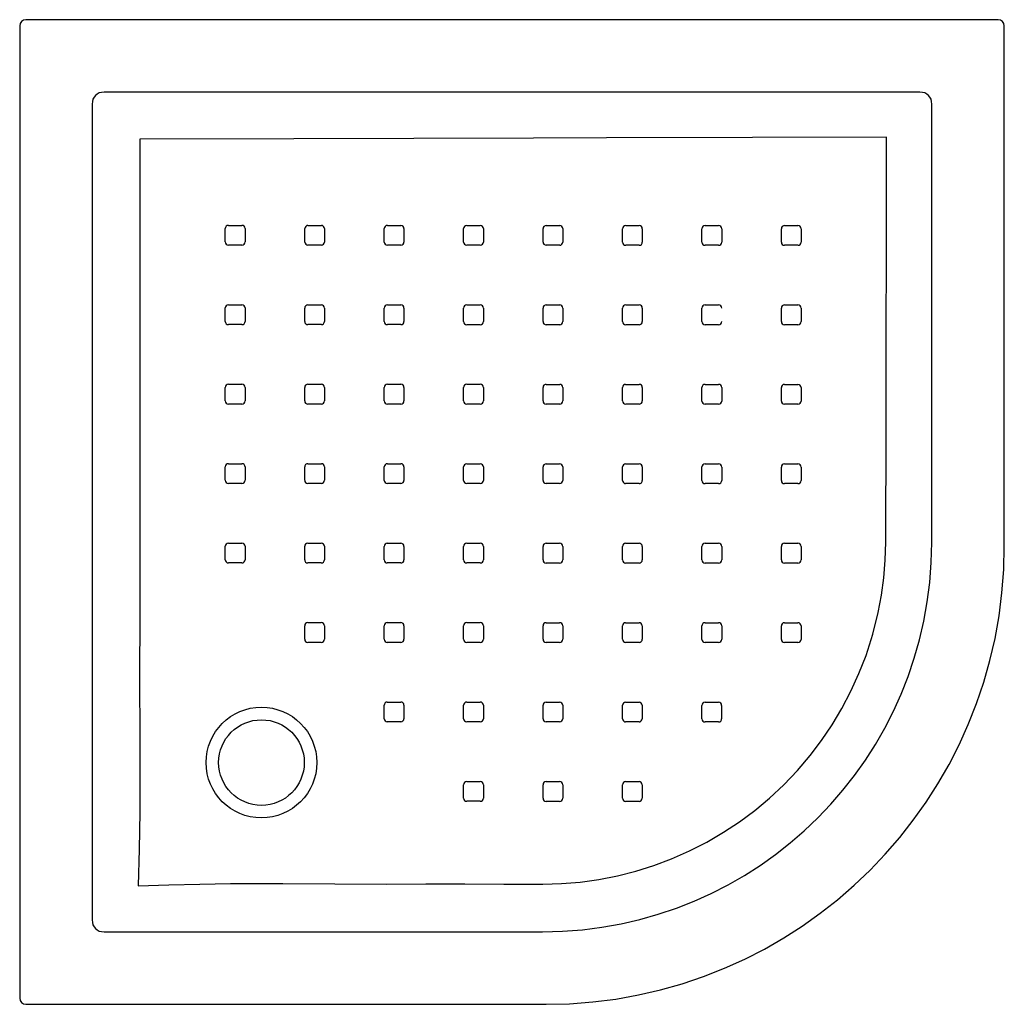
# Model space of a CAD drawing. Header units: millimetres. Extents: x 1598.601 to 1599.407, y 1466.575 to 1467.38.
import ezdxf

# ---------------------------------------------------------------- set-up
doc = ezdxf.new("R2010")
doc.units = ezdxf.units.MM
doc.layers.add('SANINDUSA', color=3, linetype='Continuous')

msp = doc.modelspace()

# ---------------------------------------------------------------- linework, layer by layer
at = {"layer": 'SANINDUSA'}
for p, q in [((1598.60111, 1467.37523), (1598.60111, 1466.57965)), ((1599.40169, 1467.38023), (1598.6061, 1467.38023)), ((1599.40669, 1466.94959), (1599.40669, 1467.37523)), ((1599.3376, 1467.32093), (1598.67019, 1467.32093)), ((1598.66041, 1467.31114), (1598.66041, 1466.64374)), ((1599.34738, 1466.95244), (1599.34738, 1467.31114)), ((1598.96433, 1467.1983), (1598.96433, 1467.20929)), ((1599.02932, 1467.19828), (1599.02932, 1467.20927)), ((1599.1593, 1467.13325), (1599.1593, 1467.14424)), ((1599.04548, 1466.9493), (1599.04548, 1466.9383)), ((1598.67019, 1466.63396), (1599.0289, 1466.63396)), ((1598.6061, 1466.57465), (1599.03175, 1466.57465))]:
    msp.add_line(p, q, dxfattribs=at)
at = {"layer": 'SANINDUSA', "flags": 128}
for points in [[(1598.69939, 1467.28252), (1598.69938, 1467.18782), (1598.6995, 1467.09311), (1598.69953, 1467.06817), (1598.69943, 1467.04323), (1598.69934, 1467.0183), (1598.69938, 1466.99336), (1598.69947, 1466.94303), (1598.69928, 1466.89268), (1598.69913, 1466.84233), (1598.69936, 1466.79199), (1598.69949, 1466.76186), (1598.6993, 1466.73173), (1598.69879, 1466.70162), (1598.69798, 1466.67157)], [(1599.31038, 1467.28403), (1599.20068, 1467.28374), (1599.08119, 1467.28346), (1599.0214, 1467.28332), (1598.92345, 1467.28309), (1598.82549, 1467.28286), (1598.69939, 1467.28252)], [(1599.30974, 1466.95269), (1599.30995, 1467.04534), (1599.31008, 1467.09167), (1599.31011, 1467.138), (1599.3102, 1467.17451), (1599.31037, 1467.21101), (1599.31033, 1467.24752), (1599.31038, 1467.28403)], [(1598.76934, 1467.19835), (1598.76934, 1467.20635), (1598.76934, 1467.20935)], [(1598.77193, 1467.21194), (1598.77993, 1467.21194), (1598.78293, 1467.21194)], [(1598.78552, 1467.20935), (1598.78552, 1467.20135), (1598.78552, 1467.19835)], [(1598.83434, 1467.19834), (1598.83434, 1467.20633), (1598.83434, 1467.20933)], [(1598.83693, 1467.21192), (1598.84493, 1467.21192), (1598.84793, 1467.21192)], [(1598.85052, 1467.20933), (1598.85052, 1467.20133), (1598.85052, 1467.19833)], [(1598.89933, 1467.19832), (1598.89933, 1467.20632), (1598.89933, 1467.20932)], [(1598.90192, 1467.2119), (1598.90992, 1467.2119), (1598.91292, 1467.2119)], [(1598.91551, 1467.20931), (1598.91551, 1467.20131), (1598.91551, 1467.19832)], [(1598.96692, 1467.21188), (1598.97492, 1467.21188), (1598.97792, 1467.21188)], [(1598.98051, 1467.20929), (1598.98051, 1467.20129), (1598.98051, 1467.19829)], [(1599.03191, 1467.21186), (1599.03991, 1467.21186), (1599.04291, 1467.21186)], [(1599.0455, 1467.20927), (1599.0455, 1467.20127), (1599.0455, 1467.19827)], [(1599.09432, 1467.19826), (1599.09432, 1467.20625), (1599.09432, 1467.20925)], [(1599.09691, 1467.21184), (1599.10491, 1467.21184), (1599.1079, 1467.21184)], [(1599.1105, 1467.20925), (1599.1105, 1467.20125), (1599.1105, 1467.19825)], [(1599.15931, 1467.19824), (1599.15931, 1467.20624), (1599.15931, 1467.20924)], [(1599.1619, 1467.21183), (1599.1699, 1467.21183), (1599.1729, 1467.21183)], [(1599.17549, 1467.20924), (1599.17549, 1467.20124), (1599.17549, 1467.19824)], [(1599.2243, 1467.19822), (1599.2243, 1467.20622), (1599.2243, 1467.20922)], [(1599.22689, 1467.21181), (1599.23489, 1467.21181), (1599.23789, 1467.21181)], [(1599.24048, 1467.20922), (1599.24048, 1467.20122), (1599.24048, 1467.19822)], [(1598.78293, 1467.19576), (1598.77493, 1467.19576), (1598.77193, 1467.19576)], [(1598.84793, 1467.19574), (1598.83993, 1467.19575), (1598.83693, 1467.19575)], [(1598.91292, 1467.19573), (1598.90492, 1467.19573), (1598.90192, 1467.19573)], [(1598.97792, 1467.19571), (1598.96992, 1467.19571), (1598.96692, 1467.19571)], [(1599.04291, 1467.19568), (1599.03491, 1467.19569), (1599.03191, 1467.19569)], [(1599.10791, 1467.19566), (1599.09991, 1467.19567), (1599.09691, 1467.19567)], [(1599.1729, 1467.19565), (1599.1649, 1467.19565), (1599.1619, 1467.19565)], [(1599.23789, 1467.19563), (1599.2299, 1467.19563), (1599.2269, 1467.19563)], [(1598.76933, 1467.13336), (1598.76933, 1467.13736), (1598.76933, 1467.14136), (1598.76933, 1467.14286), (1598.76933, 1467.14436)], [(1598.77192, 1467.14695), (1598.77992, 1467.14695), (1598.78292, 1467.14695)], [(1598.78551, 1467.14436), (1598.78551, 1467.13636), (1598.78551, 1467.13336)], [(1598.83433, 1467.13334), (1598.83433, 1467.14134), (1598.83433, 1467.14434)], [(1598.83692, 1467.14693), (1598.84492, 1467.14693), (1598.84792, 1467.14693)], [(1598.85051, 1467.14434), (1598.85051, 1467.13634), (1598.85051, 1467.13334)], [(1598.89933, 1467.13332), (1598.89933, 1467.14132), (1598.89933, 1467.14432)], [(1598.90192, 1467.14691), (1598.90992, 1467.14691), (1598.91292, 1467.14691)], [(1598.91551, 1467.14432), (1598.91551, 1467.13632), (1598.91551, 1467.13332)], [(1598.96432, 1467.1333), (1598.96432, 1467.1413), (1598.96432, 1467.1443)], [(1598.96691, 1467.14689), (1598.97491, 1467.14689), (1598.97791, 1467.14689)], [(1598.9805, 1467.1443), (1598.9805, 1467.1363), (1598.9805, 1467.1333)], [(1599.02932, 1467.13328), (1599.02932, 1467.14128), (1599.02932, 1467.14428)], [(1599.03191, 1467.14687), (1599.03991, 1467.14687), (1599.04291, 1467.14687)], [(1599.0455, 1467.14428), (1599.0455, 1467.13628), (1599.0455, 1467.13328)], [(1599.09431, 1467.13326), (1599.09431, 1467.14126), (1599.09431, 1467.14426)], [(1599.0969, 1467.14685), (1599.1049, 1467.14685), (1599.1079, 1467.14685)], [(1599.11049, 1467.14426), (1599.11049, 1467.13626), (1599.11049, 1467.13326)], [(1599.16189, 1467.14683), (1599.16989, 1467.14683), (1599.17289, 1467.14683)], [(1599.2243, 1467.13323), (1599.2243, 1467.14123), (1599.2243, 1467.14423)], [(1599.22689, 1467.14682), (1599.23489, 1467.14682), (1599.23789, 1467.14681)], [(1599.24048, 1467.14422), (1599.24048, 1467.13623), (1599.24048, 1467.13323)], [(1598.78292, 1467.13077), (1598.77492, 1467.13077), (1598.77192, 1467.13077)], [(1598.84792, 1467.13075), (1598.83992, 1467.13075), (1598.83692, 1467.13075)], [(1598.91292, 1467.13073), (1598.90492, 1467.13073), (1598.90192, 1467.13073)], [(1598.97791, 1467.13071), (1598.96992, 1467.13071), (1598.96692, 1467.13071)], [(1599.04291, 1467.13069), (1599.03491, 1467.13069), (1599.03191, 1467.13069)], [(1599.1079, 1467.13067), (1599.0999, 1467.13067), (1599.0969, 1467.13067)], [(1599.17289, 1467.13065), (1599.1649, 1467.13066), (1599.1619, 1467.13066)], [(1599.23789, 1467.13064), (1599.22989, 1467.13064), (1599.22689, 1467.13064)], [(1598.76931, 1467.06834), (1598.76932, 1467.07634), (1598.76932, 1467.07935)], [(1598.77191, 1467.08194), (1598.77991, 1467.08194), (1598.78291, 1467.08194)], [(1598.7855, 1467.07935), (1598.7855, 1467.07135), (1598.7855, 1467.06835)], [(1598.83432, 1467.06834), (1598.83432, 1467.07634), (1598.83432, 1467.07934)], [(1598.83691, 1467.08193), (1598.84491, 1467.08193), (1598.84791, 1467.08193)], [(1598.8505, 1467.07934), (1598.8505, 1467.07134), (1598.8505, 1467.06834)], [(1598.89932, 1467.06833), (1598.89932, 1467.07633), (1598.89932, 1467.07933)], [(1598.90191, 1467.08192), (1598.90991, 1467.08192), (1598.91291, 1467.08192)], [(1598.9155, 1467.07933), (1598.9155, 1467.07133), (1598.9155, 1467.06833)], [(1598.96432, 1467.06831), (1598.96432, 1467.07631), (1598.96432, 1467.07931)], [(1598.96691, 1467.0819), (1598.97491, 1467.0819), (1598.97791, 1467.0819)], [(1598.9805, 1467.07931), (1598.9805, 1467.07131), (1598.9805, 1467.06831)], [(1599.02931, 1467.06829), (1599.02931, 1467.07629), (1599.02931, 1467.07929)], [(1599.0319, 1467.08188), (1599.0399, 1467.08188), (1599.0429, 1467.08188)], [(1599.04549, 1467.07929), (1599.04549, 1467.07129), (1599.04549, 1467.06829)], [(1599.09431, 1467.06827), (1599.0943, 1467.07627), (1599.0943, 1467.07927)], [(1599.09689, 1467.08186), (1599.10489, 1467.08186), (1599.10789, 1467.08186)], [(1599.11048, 1467.07927), (1599.11048, 1467.07127), (1599.11048, 1467.06827)], [(1599.1593, 1467.06825), (1599.1593, 1467.07625), (1599.1593, 1467.07925)], [(1599.16189, 1467.08184), (1599.16989, 1467.08184), (1599.17289, 1467.08184)], [(1599.17548, 1467.07925), (1599.17548, 1467.07125), (1599.17548, 1467.06825)], [(1599.2243, 1467.06823), (1599.2243, 1467.07623), (1599.2243, 1467.07923)], [(1599.22689, 1467.08182), (1599.23488, 1467.08182), (1599.23789, 1467.08182)], [(1599.24048, 1467.07923), (1599.24048, 1467.07123), (1599.24048, 1467.06823)], [(1598.78291, 1467.06576), (1598.77491, 1467.06576), (1598.7719, 1467.06576)], [(1598.84791, 1467.06575), (1598.83991, 1467.06575), (1598.83691, 1467.06575)], [(1598.91291, 1467.06574), (1598.90491, 1467.06574), (1598.90191, 1467.06574)], [(1598.97791, 1467.06572), (1598.96991, 1467.06572), (1598.96691, 1467.06572)], [(1599.0429, 1467.0657), (1599.0349, 1467.0657), (1599.0319, 1467.0657)], [(1599.10789, 1467.06568), (1599.0999, 1467.06568), (1599.0969, 1467.06568)], [(1599.17289, 1467.06566), (1599.16489, 1467.06566), (1599.16189, 1467.06566)], [(1599.23789, 1467.06564), (1599.22989, 1467.06564), (1599.22689, 1467.06564)], [(1598.76929, 1467.00336), (1598.76929, 1467.01135), (1598.76929, 1467.01435)], [(1598.77188, 1467.01694), (1598.77988, 1467.01694), (1598.78289, 1467.01694)], [(1598.78548, 1467.01435), (1598.78548, 1467.00635), (1598.78548, 1467.00336)], [(1598.8343, 1467.00335), (1598.8343, 1467.01135), (1598.8343, 1467.01434)], [(1598.8369, 1467.01693), (1598.8449, 1467.01694), (1598.8479, 1467.01694)], [(1598.85049, 1467.01435), (1598.85049, 1467.00635), (1598.85049, 1467.00335)], [(1598.89931, 1467.00333), (1598.89931, 1467.01133), (1598.89931, 1467.01433)], [(1598.9019, 1467.01692), (1598.9099, 1467.01692), (1598.9129, 1467.01692)], [(1598.91549, 1467.01433), (1598.91549, 1467.00633), (1598.91549, 1467.00333)], [(1598.96431, 1467.00332), (1598.96431, 1467.01131), (1598.96431, 1467.01431)], [(1598.9669, 1467.0169), (1598.9749, 1467.0169), (1598.9779, 1467.0169)], [(1598.98049, 1467.01431), (1598.98049, 1467.00631), (1598.98049, 1467.00331)], [(1599.02931, 1467.0033), (1599.0293, 1467.01129), (1599.0293, 1467.01429)], [(1599.03189, 1467.01688), (1599.03989, 1467.01688), (1599.04289, 1467.01688)], [(1599.04548, 1467.01429), (1599.04548, 1467.00629), (1599.04548, 1467.00329)], [(1599.0943, 1467.00327), (1599.0943, 1467.01127), (1599.0943, 1467.01427)], [(1599.09689, 1467.01686), (1599.10489, 1467.01686), (1599.10789, 1467.01686)], [(1599.11048, 1467.01427), (1599.11048, 1467.00627), (1599.11048, 1467.00327)], [(1599.15929, 1467.00326), (1599.15929, 1467.01125), (1599.15929, 1467.01426)], [(1599.16188, 1467.01685), (1599.16988, 1467.01684), (1599.17288, 1467.01684)], [(1599.17547, 1467.01425), (1599.17547, 1467.00625), (1599.17547, 1467.00325)], [(1599.22429, 1467.00324), (1599.22429, 1467.01124), (1599.22429, 1467.01424)], [(1599.22688, 1467.01683), (1599.23488, 1467.01682), (1599.23788, 1467.01682)], [(1599.24047, 1467.01423), (1599.24047, 1467.00623), (1599.24047, 1467.00323)], [(1598.78289, 1467.00077), (1598.77489, 1467.00077), (1598.77188, 1467.00077)], [(1598.8479, 1467.00076), (1598.8399, 1467.00076), (1598.8369, 1467.00076)], [(1598.9129, 1467.00074), (1598.9049, 1467.00074), (1598.9019, 1467.00074)], [(1598.9779, 1467.00072), (1598.9699, 1467.00072), (1598.9669, 1467.00072)], [(1599.04289, 1467.0007), (1599.0349, 1467.0007), (1599.0319, 1467.0007)], [(1599.10789, 1467.00068), (1599.09989, 1467.00068), (1599.09689, 1467.00068)], [(1599.17288, 1467.00066), (1599.16488, 1467.00067), (1599.16188, 1467.00067)], [(1599.23788, 1467.00064), (1599.22988, 1467.00065), (1599.22688, 1467.00065)], [(1598.76929, 1466.93837), (1598.76929, 1466.94637), (1598.76929, 1466.94937)], [(1598.77188, 1466.95196), (1598.77988, 1466.95196), (1598.78288, 1466.95196)], [(1598.78547, 1466.94937), (1598.78547, 1466.94137), (1598.78547, 1466.93837)], [(1598.8343, 1466.93836), (1598.8343, 1466.94636), (1598.8343, 1466.94936)], [(1598.83689, 1466.95195), (1598.84489, 1466.95195), (1598.84789, 1466.95195)], [(1598.85048, 1466.94936), (1598.85048, 1466.94136), (1598.85048, 1466.93836)], [(1598.8993, 1466.93834), (1598.8993, 1466.94634), (1598.8993, 1466.94934)], [(1598.90189, 1466.95193), (1598.90989, 1466.95193), (1598.91289, 1466.95193)], [(1598.91548, 1466.94934), (1598.91548, 1466.94134), (1598.91548, 1466.93834)], [(1598.9643, 1466.93832), (1598.9643, 1466.94632), (1598.9643, 1466.94932)], [(1598.96689, 1466.95191), (1598.97489, 1466.95191), (1598.97789, 1466.95191)], [(1598.98048, 1466.94932), (1598.98048, 1466.94132), (1598.98048, 1466.93832)], [(1599.02916, 1466.67297), (1599.04445, 1466.67342), (1599.0597, 1466.67471), (1599.07503, 1466.67684), (1599.09023, 1466.67981), (1599.10524, 1466.68362), (1599.12002, 1466.68826), (1599.13451, 1466.69371), (1599.14908, 1466.70016), (1599.16328, 1466.70742), (1599.17704, 1466.71545), (1599.19006, 1466.72404), (1599.20259, 1466.73334), (1599.21456, 1466.74333), (1599.22628, 1466.75431), (1599.23735, 1466.76597), (1599.24773, 1466.77822), (1599.25707, 1466.79057), (1599.26574, 1466.80342), (1599.2737, 1466.81671), (1599.28112, 1466.83078), (1599.28775, 1466.84527), (1599.29354, 1466.86009), (1599.29911, 1466.8774), (1599.30354, 1466.89512), (1599.30621, 1466.90929), (1599.30814, 1466.92358), (1599.30932, 1466.93811), (1599.30974, 1466.95269)], [(1599.0293, 1466.9383), (1599.0293, 1466.9463), (1599.0293, 1466.9493)], [(1599.03189, 1466.95189), (1599.03989, 1466.95189), (1599.04289, 1466.95189)], [(1599.09429, 1466.93828), (1599.09429, 1466.94628), (1599.09429, 1466.94928)], [(1599.09688, 1466.95187), (1599.10488, 1466.95187), (1599.10788, 1466.95187)], [(1599.11047, 1466.94928), (1599.11047, 1466.94128), (1599.11047, 1466.93828)], [(1599.15928, 1466.93826), (1599.15928, 1466.94626), (1599.15928, 1466.94926)], [(1599.16187, 1466.95185), (1599.16987, 1466.95185), (1599.17287, 1466.95185)], [(1599.17546, 1466.94926), (1599.17546, 1466.94126), (1599.17546, 1466.93826)], [(1599.22428, 1466.93824), (1599.22428, 1466.94624), (1599.22428, 1466.94924)], [(1599.22687, 1466.95183), (1599.23487, 1466.95183), (1599.23787, 1466.95183)], [(1599.24046, 1466.94924), (1599.24046, 1466.94124), (1599.24046, 1466.93824)], [(1598.78288, 1466.93578), (1598.77488, 1466.93578), (1598.77188, 1466.93578)], [(1598.84789, 1466.93577), (1598.83989, 1466.93577), (1598.83689, 1466.93577)], [(1598.91289, 1466.93575), (1598.9049, 1466.93575), (1598.90189, 1466.93575)], [(1598.97789, 1466.93573), (1598.96989, 1466.93573), (1598.96689, 1466.93573)], [(1599.04289, 1466.93571), (1599.03489, 1466.93571), (1599.03189, 1466.93571)], [(1599.10788, 1466.93569), (1599.09988, 1466.93569), (1599.09688, 1466.93569)], [(1599.17287, 1466.93567), (1599.16487, 1466.93567), (1599.16187, 1466.93567)], [(1599.23787, 1466.93565), (1599.22987, 1466.93565), (1599.22687, 1466.93565)], [(1598.8343, 1466.87337), (1598.83429, 1466.88137), (1598.83429, 1466.88437)], [(1598.83688, 1466.88696), (1598.84488, 1466.88696), (1598.84788, 1466.88696)], [(1598.85048, 1466.88437), (1598.85048, 1466.87637), (1598.85048, 1466.87337)], [(1598.8993, 1466.87335), (1598.8993, 1466.88135), (1598.8993, 1466.88435)], [(1598.90189, 1466.88694), (1598.90989, 1466.88694), (1598.91289, 1466.88694)], [(1598.91548, 1466.88435), (1598.91548, 1466.87635), (1598.91548, 1466.87335)], [(1598.9643, 1466.87333), (1598.9643, 1466.88133), (1598.9643, 1466.88433)], [(1598.96689, 1466.88692), (1598.97489, 1466.88691), (1598.97789, 1466.88691)], [(1598.98048, 1466.88432), (1598.98048, 1466.87632), (1598.98048, 1466.87332)], [(1599.02929, 1466.8733), (1599.02929, 1466.8813), (1599.02929, 1466.8843)], [(1599.03188, 1466.88689), (1599.03988, 1466.88689), (1599.04288, 1466.88689)], [(1599.04547, 1466.8843), (1599.04547, 1466.8763), (1599.04547, 1466.8733)], [(1599.09428, 1466.87328), (1599.09428, 1466.88128), (1599.09428, 1466.88428)], [(1599.09687, 1466.88687), (1599.10487, 1466.88687), (1599.10787, 1466.88687)], [(1599.11046, 1466.88428), (1599.11046, 1466.87628), (1599.11046, 1466.87328)], [(1599.15927, 1466.87326), (1599.15927, 1466.88126), (1599.15927, 1466.88426)], [(1599.16186, 1466.88685), (1599.16986, 1466.88685), (1599.17286, 1466.88685)], [(1599.17545, 1466.88426), (1599.17545, 1466.87626), (1599.17545, 1466.87326)], [(1599.22427, 1466.87324), (1599.22427, 1466.88124), (1599.22427, 1466.88424)], [(1599.22686, 1466.88683), (1599.23486, 1466.88683), (1599.23786, 1466.88683)], [(1599.24045, 1466.88424), (1599.24045, 1466.87624), (1599.24045, 1466.87324)], [(1598.84789, 1466.87078), (1598.83989, 1466.87078), (1598.83689, 1466.87078)], [(1598.91289, 1466.87076), (1598.90489, 1466.87076), (1598.90189, 1466.87076)], [(1598.97789, 1466.87073), (1598.96989, 1466.87074), (1598.96689, 1466.87074)], [(1599.04288, 1466.87071), (1599.03488, 1466.87071), (1599.03188, 1466.87071)], [(1599.10787, 1466.87069), (1599.09987, 1466.87069), (1599.09687, 1466.87069)], [(1599.17286, 1466.87067), (1599.16486, 1466.87067), (1599.16186, 1466.87067)], [(1599.23786, 1466.87065), (1599.22986, 1466.87065), (1599.22686, 1466.87065)], [(1598.89929, 1466.80835), (1598.89929, 1466.81635), (1598.89929, 1466.81935)], [(1598.90188, 1466.82194), (1598.90988, 1466.82194), (1598.91288, 1466.82194)], [(1598.91547, 1466.81935), (1598.91547, 1466.81135), (1598.91547, 1466.80834)], [(1598.96429, 1466.80833), (1598.96429, 1466.81633), (1598.96429, 1466.81933)], [(1598.96688, 1466.82192), (1598.97488, 1466.82192), (1598.97788, 1466.82192)], [(1598.98047, 1466.81933), (1598.98047, 1466.81133), (1598.98047, 1466.80833)], [(1599.02928, 1466.8083), (1599.02928, 1466.8163), (1599.02928, 1466.8193)], [(1599.03187, 1466.82189), (1599.03987, 1466.82189), (1599.04287, 1466.82189)], [(1599.04546, 1466.8193), (1599.04546, 1466.8113), (1599.04546, 1466.8083)], [(1599.09427, 1466.80828), (1599.09427, 1466.81628), (1599.09427, 1466.81928)], [(1599.09686, 1466.82187), (1599.10486, 1466.82187), (1599.10786, 1466.82187)], [(1599.11045, 1466.81928), (1599.11045, 1466.81128), (1599.11045, 1466.80828)], [(1599.15926, 1466.80826), (1599.15926, 1466.81626), (1599.15926, 1466.81926)], [(1599.16185, 1466.82185), (1599.16985, 1466.82185), (1599.17285, 1466.82185)], [(1599.17544, 1466.81926), (1599.17544, 1466.81126), (1599.17544, 1466.80826)], [(1598.91288, 1466.80575), (1598.90488, 1466.80575), (1598.90188, 1466.80575)], [(1598.97788, 1466.80574), (1598.96988, 1466.80574), (1598.96688, 1466.80574)], [(1599.04287, 1466.80571), (1599.03487, 1466.80571), (1599.03187, 1466.80571)], [(1599.10786, 1466.80569), (1599.09986, 1466.80569), (1599.09686, 1466.80569)], [(1599.17285, 1466.80567), (1599.16485, 1466.80567), (1599.16185, 1466.80567)], [(1598.96427, 1466.74332), (1598.96428, 1466.75132), (1598.96428, 1466.75432)], [(1598.96687, 1466.75691), (1598.97486, 1466.75691), (1598.97787, 1466.75691)], [(1598.98046, 1466.75432), (1598.98046, 1466.74632), (1598.98046, 1466.74332)], [(1599.02927, 1466.74329), (1599.02927, 1466.75129), (1599.02927, 1466.7543)], [(1599.03186, 1466.75689), (1599.03986, 1466.75689), (1599.04286, 1466.75689)], [(1599.04545, 1466.7543), (1599.04545, 1466.7463), (1599.04545, 1466.74329)], [(1599.09426, 1466.74327), (1599.09426, 1466.75127), (1599.09426, 1466.75428)], [(1599.09685, 1466.75687), (1599.10485, 1466.75687), (1599.10785, 1466.75687)], [(1599.11044, 1466.75428), (1599.11044, 1466.74628), (1599.11044, 1466.74327)], [(1598.97787, 1466.74073), (1598.96987, 1466.74073), (1598.96687, 1466.74073)], [(1599.04286, 1466.7407), (1599.03486, 1466.7407), (1599.03186, 1466.7407)], [(1599.10785, 1466.74068), (1599.09985, 1466.74068), (1599.09685, 1466.74068)], [(1598.69798, 1466.67157), (1598.72319, 1466.67236), (1598.74843, 1466.67301), (1598.7737, 1466.67336), (1598.81631, 1466.6734), (1598.85892, 1466.67319), (1598.90154, 1466.67303), (1598.93348, 1466.67311), (1598.96542, 1466.67316), (1598.99729, 1466.67304), (1599.02916, 1466.67297)]]:
    msp.add_lwpolyline(points, dxfattribs=at)
at = {"layer": 'SANINDUSA'}
for radius in [0.0453, 0.035]:
    msp.add_circle((1598.7989, 1466.77244), radius, dxfattribs=at)
for centre, radius, start, end in [((1598.77193, 1467.20935), 0.00259, 89.99244, 180.01032), ((1598.78293, 1467.20935), 0.00259, 0.0126, 89.99535), ((1598.83693, 1467.20933), 0.00259, 89.99199, 180.0085), ((1598.84793, 1467.20933), 0.00259, 0.01234, 89.99598), ((1598.90192, 1467.20932), 0.00259, 89.99163, 180.00778), ((1598.91292, 1467.20931), 0.00259, 0.01215, 89.99615), ((1598.96692, 1467.2093), 0.00259, 89.99196, 180.00758), ((1598.97792, 1467.20929), 0.00259, 0.01123, 89.99593), ((1599.03191, 1467.20927), 0.00259, 89.99222, 180.00706), ((1599.04291, 1467.20927), 0.00259, 0.01051, 89.99567), ((1599.09691, 1467.20925), 0.00259, 89.99213, 180.00764), ((1599.1079, 1467.20925), 0.00259, 0.01097, 89.99529), ((1599.1619, 1467.20924), 0.00259, 89.99181, 180.00883), ((1599.1729, 1467.20924), 0.00259, 0.0123, 89.99552), ((1599.22689, 1467.20922), 0.00259, 89.99382, 180.00683), ((1599.23789, 1467.20922), 0.00259, 0.01194, 89.9998), ((1598.77193, 1467.19835), 0.00259, 180.01244, 269.99599), ((1598.78293, 1467.19835), 0.00259, 269.99108, 0.00797), ((1598.83693, 1467.19834), 0.00259, 180.01193, 269.99527), ((1598.84793, 1467.19833), 0.00259, 269.99193, 0.00842), ((1598.90192, 1467.19832), 0.00259, 180.01222, 269.99584), ((1598.91292, 1467.19831), 0.00259, 269.99162, 0.00787), ((1598.96692, 1467.1983), 0.00259, 180.0115, 269.99553), ((1598.97792, 1467.19829), 0.00259, 269.99201, 0.00769), ((1599.03191, 1467.19828), 0.00259, 180.01061, 269.99528), ((1599.04291, 1467.19827), 0.00259, 269.99231, 0.00749), ((1599.09691, 1467.19826), 0.00259, 180.01048, 269.99473), ((1599.10791, 1467.19825), 0.00259, 269.99215, 0.00815), ((1599.1619, 1467.19824), 0.00259, 180.01193, 269.99568), ((1599.1729, 1467.19824), 0.00259, 269.99338, 0.00908), ((1599.2269, 1467.19822), 0.00259, 180.01176, 269.99921), ((1599.2379, 1467.19822), 0.00259, 269.99495, 0.00661), ((1598.77192, 1467.14436), 0.00259, 89.99198, 180.0024), ((1598.78292, 1467.14436), 0.00259, 0.01052, 89.99788), ((1598.83692, 1467.14434), 0.00259, 89.99348, 180.00965), ((1598.84792, 1467.14434), 0.00259, 0.01023, 89.99404), ((1598.90192, 1467.14432), 0.00259, 89.99236, 180.00884), ((1598.91292, 1467.14432), 0.00259, 0.0109, 89.99458), ((1598.96691, 1467.1443), 0.00259, 89.99234, 180.00856), ((1598.97791, 1467.1443), 0.00259, 0.01016, 89.99414), ((1599.03191, 1467.14428), 0.00259, 89.99234, 180.00854), ((1599.04291, 1467.14428), 0.00259, 0.01, 89.99401), ((1599.0969, 1467.14426), 0.00259, 89.99309, 180.00887), ((1599.1079, 1467.14426), 0.00259, 0.0099, 89.9943), ((1599.16189, 1467.14425), 0.00259, 89.99465, 180.00846), ((1599.17289, 1467.14424), 0.00259, 0.00939, 89.99633), ((1599.22689, 1467.14423), 0.00259, 89.99484, 180.00582), ((1599.23789, 1467.14422), 0.00259, 0.00901, 89.9988), ((1598.77192, 1467.13336), 0.00259, 180.01073, 270.00142), ((1598.78292, 1467.13336), 0.00259, 269.99469, 0.00609), ((1598.83692, 1467.13334), 0.00259, 180.00856, 269.99309), ((1598.84792, 1467.13334), 0.00259, 269.99365, 0.00917), ((1598.90192, 1467.13332), 0.00259, 180.01035, 269.99419), ((1598.91292, 1467.13332), 0.00259, 269.99234, 0.00847), ((1598.96692, 1467.1333), 0.00259, 180.01, 269.99366), ((1598.97791, 1467.1333), 0.00259, 269.99243, 0.00862), ((1599.03191, 1467.13328), 0.00259, 180.00968, 269.99339), ((1599.04291, 1467.13328), 0.00259, 269.99272, 0.00886), ((1599.0969, 1467.13326), 0.00259, 180.00927, 269.99355), ((1599.1079, 1467.13326), 0.00259, 269.99396, 0.00921), ((1599.1619, 1467.13325), 0.00259, 180.00951, 269.99617), ((1599.17289, 1467.13324), 0.00259, 269.9949, 0.0077), ((1599.22689, 1467.13323), 0.00259, 180.0093, 269.99825), ((1599.23789, 1467.13322), 0.00259, 269.99357, 0.00406), ((1598.77191, 1467.07935), 0.00259, 89.9992, 180.00745), ((1598.78291, 1467.07935), 0.00259, 0.00402, 89.99391), ((1598.83691, 1467.07934), 0.00259, 89.99497, 180.00705), ((1598.84791, 1467.07934), 0.00259, 0.00789, 89.99499), ((1598.90191, 1467.07933), 0.00259, 89.99309, 180.00731), ((1598.91291, 1467.07933), 0.00259, 0.00907, 89.99432), ((1598.96691, 1467.07931), 0.00259, 89.99281, 180.0084), ((1598.97791, 1467.07931), 0.00259, 0.00843, 89.9928), ((1599.0319, 1467.07929), 0.00259, 89.99331, 180.0088), ((1599.0429, 1467.07929), 0.00259, 0.00792, 89.99249), ((1599.09689, 1467.07927), 0.00259, 89.99433, 180.00914), ((1599.10789, 1467.07927), 0.00259, 0.00797, 89.99371), ((1599.16189, 1467.07925), 0.00259, 89.99476, 180.00738), ((1599.17289, 1467.07925), 0.00259, 0.00796, 89.9958), ((1599.22688, 1467.07923), 0.00259, 89.99355, 180.00424), ((1599.23789, 1467.07923), 0.00259, 0.0078, 89.99748), ((1598.7719, 1467.06834), 0.00259, 180.00325, 269.99745), ((1598.78291, 1467.06835), 0.00259, 269.99487, 0.00272), ((1598.83691, 1467.06834), 0.00259, 180.00761, 269.99783), ((1598.84791, 1467.06834), 0.00259, 269.99391, 0.00492), ((1598.90191, 1467.06833), 0.00259, 180.00899, 269.99595), ((1598.91291, 1467.06833), 0.00259, 269.99262, 0.00646), ((1598.96691, 1467.06831), 0.00259, 180.00842, 269.9933), ((1598.97791, 1467.06831), 0.00259, 269.9928, 0.00809), ((1599.0319, 1467.06829), 0.00259, 180.00754, 269.99215), ((1599.0429, 1467.06829), 0.00259, 269.9936, 0.00892), ((1599.0969, 1467.06827), 0.00259, 180.0075, 269.99314), ((1599.10789, 1467.06827), 0.00259, 269.99482, 0.00861), ((1599.16189, 1467.06825), 0.00259, 180.00788, 269.99529), ((1599.17289, 1467.06825), 0.00259, 269.99482, 0.0069), ((1599.22689, 1467.06823), 0.00259, 180.00805, 269.99692), ((1599.23789, 1467.06823), 0.00259, 269.99171, 0.00285), ((1598.77188, 1467.01435), 0.00259, 89.98998, 179.98387), ((1598.78289, 1467.01435), 0.00259, 0.01466, 90.01711), ((1598.8369, 1467.01434), 0.00259, 89.99275, 179.99754), ((1598.8479, 1467.01435), 0.00259, 0.01088, 90.00435), ((1598.9019, 1467.01433), 0.00259, 89.9924, 180.00249), ((1598.9129, 1467.01433), 0.00259, 0.00954, 89.99826), ((1598.9669, 1467.01431), 0.00259, 89.99249, 180.00593), ((1598.9779, 1467.01431), 0.00259, 0.0078, 89.99392), ((1599.03189, 1467.01429), 0.00259, 89.99363, 180.008), ((1599.04289, 1467.01429), 0.00259, 0.00644, 89.99223), ((1599.09689, 1467.01427), 0.00259, 89.99511, 180.00805), ((1599.10789, 1467.01427), 0.00259, 0.00595, 89.99354), ((1599.16188, 1467.01426), 0.00259, 89.99498, 180.00669), ((1599.17288, 1467.01425), 0.00259, 0.00655, 89.99506), ((1599.22688, 1467.01424), 0.00259, 89.99207, 180.00423), ((1599.23788, 1467.01423), 0.00259, 0.00777, 89.99504), ((1598.77188, 1467.00336), 0.00259, 180.01962, 270.02845), ((1598.78289, 1467.00336), 0.00259, 269.99267, 359.98788), ((1598.8369, 1467.00335), 0.00259, 180.01267, 270.00906), ((1598.8479, 1467.00335), 0.00259, 269.99284, 359.99825), ((1598.9019, 1467.00333), 0.00259, 180.01056, 270.00107), ((1598.9129, 1467.00333), 0.00259, 269.99217, 0.00287), ((1598.9669, 1467.00332), 0.00259, 180.0085, 269.99534), ((1598.9779, 1467.00331), 0.00259, 269.99254, 0.00619), ((1599.0319, 1467.0033), 0.00259, 180.00653, 269.99238), ((1599.0429, 1467.00329), 0.00259, 269.99412, 0.00805), ((1599.09689, 1467.00328), 0.00259, 180.00561, 269.99293), ((1599.10789, 1467.00327), 0.00259, 269.99542, 0.0076), ((1599.16188, 1467.00326), 0.00259, 180.00601, 269.9945), ((1599.17288, 1467.00325), 0.00259, 269.99475, 0.00608), ((1599.22688, 1467.00324), 0.00259, 180.00754, 269.99516), ((1599.23788, 1467.00323), 0.00259, 269.99073, 0.00376), ((1598.77188, 1466.94937), 0.00259, 90.00066, 180.00195), ((1598.78288, 1466.94937), 0.00259, 0.01355, 90.01229), ((1598.83689, 1466.94936), 0.00259, 89.99376, 179.99835), ((1598.84789, 1466.94936), 0.00259, 0.01364, 90.00784), ((1598.90189, 1466.94934), 0.00259, 89.99185, 180.00066), ((1598.91289, 1466.94934), 0.00259, 0.01071, 90.00102), ((1598.96689, 1466.94932), 0.00259, 89.99248, 180.00479), ((1598.97789, 1466.94932), 0.00259, 0.00725, 89.99458), ((1599.0289, 1466.95244), 0.31848, 270, 0), ((1599.03189, 1466.9493), 0.00259, 89.994, 180.00726), ((1599.04289, 1466.9493), 0.00259, 0.00502, 89.99207), ((1599.09688, 1466.94928), 0.00259, 89.99543, 180.00731), ((1599.10788, 1466.94928), 0.00259, 0.00423, 89.99286), ((1599.16187, 1466.94926), 0.00259, 89.99544, 180.00617), ((1599.17287, 1466.94926), 0.00259, 0.00501, 89.99434), ((1599.22687, 1466.94924), 0.00259, 89.99176, 180.00421), ((1599.23787, 1466.94924), 0.00259, 0.00764, 89.9942), ((1598.77188, 1466.93837), 0.00259, 180.01253, 270.00894), ((1598.78288, 1466.93837), 0.00259, 269.99495, 359.99837), ((1598.83689, 1466.93836), 0.00259, 180.01556, 270.0096), ((1598.84789, 1466.93836), 0.00259, 269.99221, 359.99879), ((1598.90189, 1466.93834), 0.00259, 180.01228, 270.00313), ((1598.9129, 1466.93834), 0.00259, 269.99223, 0.00216), ((1598.96689, 1466.93832), 0.00259, 180.00799, 269.99525), ((1598.97789, 1466.93832), 0.00259, 269.99295, 0.00593), ((1599.03189, 1466.9383), 0.00259, 180.00523, 269.9918), ((1599.04289, 1466.9383), 0.00259, 269.9945, 0.00754), ((1599.09688, 1466.93828), 0.00259, 180.00396, 269.99207), ((1599.10788, 1466.93828), 0.00259, 269.99576, 0.00712), ((1599.16187, 1466.93826), 0.00259, 180.00415, 269.99356), ((1599.17287, 1466.93826), 0.00259, 269.99532, 0.00579), ((1599.22687, 1466.93824), 0.00259, 180.00688, 269.99446), ((1599.23787, 1466.93824), 0.00259, 269.9901, 0.00365), ((1598.83688, 1466.88437), 0.00259, 89.99198, 179.99676), ((1598.84788, 1466.88437), 0.00259, 0.015, 90.0098), ((1598.90189, 1466.88435), 0.00259, 89.99403, 180.00366), ((1598.91289, 1466.88435), 0.00259, 0.00725, 89.99716), ((1598.96689, 1466.88433), 0.00259, 89.99349, 180.0067), ((1598.97789, 1466.88432), 0.00259, 0.00515, 89.99206), ((1599.03188, 1466.8843), 0.00259, 89.9945, 180.00784), ((1599.04288, 1466.8843), 0.00259, 0.00316, 89.99036), ((1599.09687, 1466.88428), 0.00259, 89.99594, 180.00743), ((1599.10787, 1466.88428), 0.00259, 0.00214, 89.99127), ((1599.16186, 1466.88426), 0.00259, 89.99646, 180.00647), ((1599.17286, 1466.88426), 0.00259, 0.00278, 89.99286), ((1599.22686, 1466.88424), 0.00259, 89.99245, 180.00518), ((1599.23786, 1466.88424), 0.00259, 0.00803, 89.99372), ((1598.83689, 1466.87337), 0.00259, 180.01738, 270.01265), ((1598.84789, 1466.87337), 0.00259, 269.99332, 359.9989), ((1598.90189, 1466.87335), 0.00259, 180.00678, 269.99553), ((1598.91289, 1466.87335), 0.00259, 269.99494, 0.00624), ((1598.96689, 1466.87333), 0.00259, 180.00508, 269.99132), ((1598.97789, 1466.87332), 0.00259, 269.99366, 0.00721), ((1599.03188, 1466.8733), 0.00259, 180.00311, 269.98952), ((1599.04288, 1466.8733), 0.00259, 269.99496, 0.00796), ((1599.09687, 1466.87328), 0.00259, 180.00177, 269.99017), ((1599.10787, 1466.87328), 0.00259, 269.99644, 0.00734), ((1599.16187, 1466.87326), 0.00259, 180.0016, 269.99174), ((1599.17286, 1466.87326), 0.00259, 269.99686, 0.00653), ((1599.22686, 1466.87324), 0.00259, 180.00533, 269.99323), ((1599.23786, 1466.87324), 0.00259, 269.99149, 0.00506), ((1598.90188, 1466.81935), 0.00259, 89.99824, 180.01146), ((1598.91288, 1466.81935), 0.00259, 0.0003, 89.98754), ((1598.96688, 1466.81933), 0.00259, 89.99414, 180.00764), ((1598.97788, 1466.81933), 0.00259, 0.00274, 89.98912), ((1599.03187, 1466.81931), 0.00259, 89.99562, 180.00858), ((1599.04287, 1466.8193), 0.00259, 359.99982, 89.98763), ((1599.09686, 1466.81928), 0.00259, 89.99683, 180.00811), ((1599.10786, 1466.81928), 0.00259, 359.99929, 89.98874), ((1599.16185, 1466.81926), 0.00259, 89.99806, 180.00663), ((1599.17285, 1466.81926), 0.00259, 359.99872, 89.99073), ((1598.90189, 1466.80835), 0.00259, 179.99605, 269.98257), ((1598.91288, 1466.80834), 0.00259, 269.9968, 0.01023), ((1598.96688, 1466.80833), 0.00259, 180.00272, 269.98973), ((1598.97788, 1466.80832), 0.00259, 269.99409, 0.00674), ((1599.03187, 1466.8083), 0.00259, 179.99897, 269.98576), ((1599.04287, 1466.8083), 0.00259, 269.99641, 0.00887), ((1599.09686, 1466.80828), 0.00259, 179.99836, 269.98719), ((1599.10786, 1466.80828), 0.00259, 269.99737, 0.00777), ((1599.16185, 1466.80826), 0.00259, 179.99836, 269.98996), ((1599.17285, 1466.80826), 0.00259, 269.99882, 0.00646), ((1598.96687, 1466.75432), 0.00259, 89.99724, 180.00636), ((1598.97786, 1466.75432), 0.00259, 359.99467, 89.98626), ((1599.03186, 1466.7543), 0.00259, 90.00071, 180.0116), ((1599.04286, 1466.7543), 0.00259, 359.99083, 89.98029), ((1599.09685, 1466.75428), 0.00259, 89.99941, 180.01035), ((1599.10785, 1466.75428), 0.00259, 359.99515, 89.98481), ((1598.96687, 1466.74332), 0.00259, 179.99416, 269.98636), ((1598.97787, 1466.74332), 0.00259, 269.99869, 0.00548), ((1599.03186, 1466.74329), 0.00259, 179.98609, 269.97559), ((1599.04286, 1466.74329), 0.00259, 270.00252, 0.01248), ((1599.09685, 1466.74327), 0.00259, 179.99171, 269.98202), ((1599.10785, 1466.74327), 0.00259, 269.99934, 0.00909)]:
    msp.add_arc(centre, radius, start, end, dxfattribs=at)
for centre, major_axis, ratio, start_param, end_param in [((1598.60611, 1467.37523), (0.00354, -0.00354), 0.999695, 2.356347, 3.926839), ((1599.40169, 1467.37523), (-0.00354, -0.00354), 0.999695, 2.356347, 3.926839), ((1598.67103, 1467.3103), (0.00793, -0.00793), 0.891198, 2.377815, 3.90537), ((1599.33676, 1467.3103), (0.00793, 0.00793), 0.891198, 5.519408, 7.046963), ((1599.03163, 1466.94971), (-0.26525, 0.26525), 0.999695, 2.356347, 3.926839), ((1598.67103, 1466.64458), (0.00793, 0.00793), 0.891198, 2.377815, 3.90537), ((1598.60611, 1466.57965), (0.00354, 0.00354), 0.999695, 2.356347, 3.926839)]:
    msp.add_ellipse(centre, major_axis=major_axis, ratio=ratio, start_param=start_param, end_param=end_param, dxfattribs=at)

doc.saveas('drawing.dxf')
